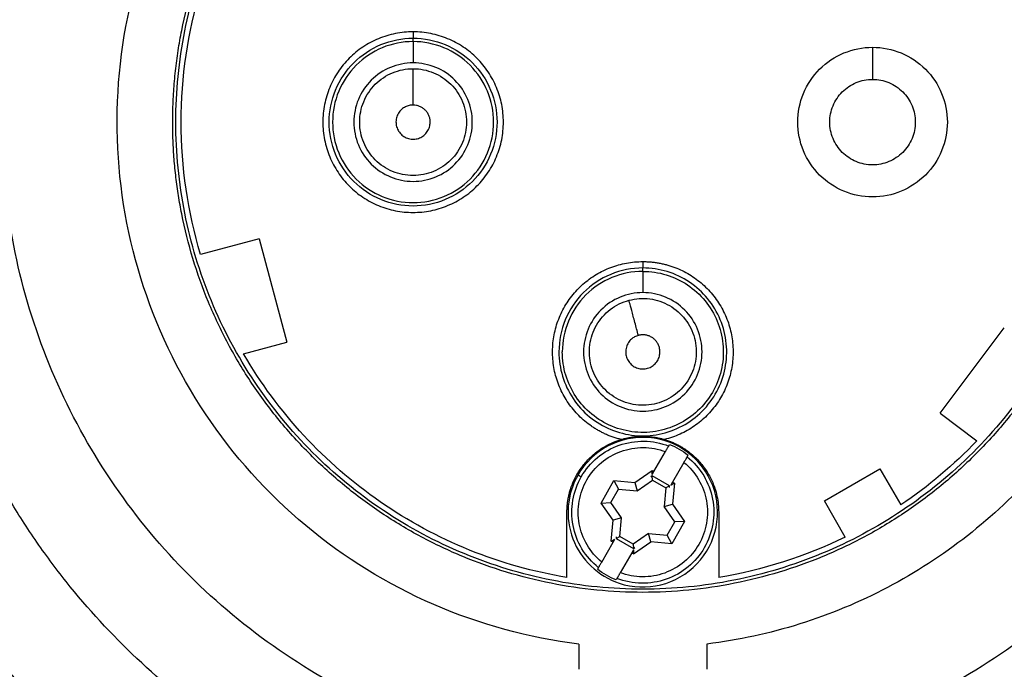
# Model space of a CAD drawing. Header units: inches. Extents: x 0 to 22, y 0 to 17.
# Tile 4 of 23: x 1.6 to 3.4, y 9.2 to 10.4. Entities that reach past the tile are written whole.
import ezdxf

# ---------------------------------------------------------------- set-up
doc = ezdxf.new("R2010")
doc.units = ezdxf.units.IN
doc.header["$LTSCALE"] = 2
doc.header["$MEASUREMENT"] = 0
doc.linetypes.add('SLD-Solid', pattern=[0])
doc.layers.add('DIMENSIONS', color=140, linetype='SLD-Solid', lineweight=25)
doc.styles.add('SLDTEXTSTYLE0', font='GOTHIC.TTF', dxfattribs={"width": 0.913})
doc.dimstyles.new('SLDDIMSTYLE0', dxfattribs={"dimtxt": 0.25, "dimasz": 0.3, "dimexe": 0, "dimexo": 0.0625, "dimgap": 0.0625, "dimtad": 0, "dimtih": 1, "dimtoh": 1, "dimrnd": 1e-09, "dimzin": 12, "dimdsep": 46, "dimtxsty": 'SLDTEXTSTYLE0', "dimsah": 1, "dimcen": 0, "dimadec": 0, "dimazin": 3, "dimtfac": 1, "dimtofl": 0, "dimtmove": 0, "dimatfit": 3, "dimfxl": 0, "dimfrac": 2, "dimtolj": 1, "dimtzin": 12, "dimarcsym": 0})

# ---------------------------------------------------------------- blocks, each defined once
blk = doc.blocks.new('_D')
at = {"layer": 'DIMENSIONS'}
for p, q in [((3.5401, 8.935), (4.0835, 8.0688)), ((4.0835, 8.0688), (4.5835, 8.0688)), ((4.772, 8.0688), (4.6958, 8.0688)), ((4.6958, 8.0688), (4.6958, 7.672)), ((5.4185, 8.0688), (5.4947, 8.0688)), ((5.4947, 8.0688), (5.4947, 7.672)), ((4.6958, 7.672), (4.772, 7.672)), ((5.4947, 7.672), (5.4185, 7.672))]:
    blk.add_line(p, q, dxfattribs=at)
blk.add_solid([(3.5401, 8.935), (3.6487, 8.6489), (3.7504, 8.7127)], dxfattribs=at)
at = {"layer": 'DIMENSIONS', "char_height": 0.25, "attachment_point": 1, "style": 'SLDTEXTSTYLE0'}
for s, insert in [('%%c', (4.5835, 8.4389)), ('3.09', (4.9605, 8.4389)), ('78.5', (4.772, 7.9913))]:
    blk.add_mtext(s, dxfattribs=dict(at, insert=insert))

msp = doc.modelspace()

# ---------------------------------------------------------------- linework, layer by layer
for p, q in [((2.2957, 10.3923), (2.2957, 10.3986)), ((2.0124, 10.0288), (1.9043, 9.9999)), ((2.0124, 10.0288), (2.0633, 9.8387)), ((2.7189, 9.9691), (2.7189, 9.9753)), ((3.2665, 9.7081), (3.3849, 9.8652)), ((1.9834, 9.8173), (2.0633, 9.8387)), ((3.2665, 9.7081), (3.3343, 9.657)), ((2.7395, 9.6004), (2.7606, 9.637)), ((2.7947, 9.6173), (2.7736, 9.5807)), ((2.7043, 9.5802), (2.7359, 9.6025)), ((2.7359, 9.6025), (2.7395, 9.6004)), ((2.7362, 9.5948), (2.7359, 9.6025)), ((2.7362, 9.5948), (2.7395, 9.6004)), ((3.0536, 9.5462), (3.1559, 9.6052)), ((3.1559, 9.6052), (3.1942, 9.5388)), ((2.5996, 9.5944), (2.6056, 9.5909)), ((2.6419, 9.5424), (2.6657, 9.5837)), ((2.6657, 9.5837), (2.7043, 9.5802)), ((2.6657, 9.5837), (2.674, 9.5678)), ((2.7043, 9.5802), (2.7084, 9.5648)), ((2.7084, 9.5648), (2.7367, 9.5847)), ((2.7364, 9.5924), (2.7338, 9.5905)), ((2.7367, 9.5847), (2.7364, 9.5924)), ((2.7681, 9.574), (2.7364, 9.5924)), ((2.7367, 9.5847), (2.7613, 9.5705)), ((2.7736, 9.5807), (2.7703, 9.5751)), ((2.7703, 9.5751), (2.7771, 9.5787)), ((2.7736, 9.5807), (2.7771, 9.5787)), ((2.7771, 9.5787), (2.7737, 9.5402)), ((2.6598, 9.5432), (2.674, 9.5678)), ((2.674, 9.5678), (2.7084, 9.5648)), ((2.7613, 9.5705), (2.7582, 9.536)), ((2.7681, 9.574), (2.7613, 9.5705)), ((2.7679, 9.5708), (2.7681, 9.574)), ((2.6419, 9.5424), (2.6598, 9.5432)), ((2.6642, 9.5108), (2.6419, 9.5424)), ((2.6796, 9.515), (2.6598, 9.5432)), ((3.092, 9.4798), (3.0536, 9.5462)), ((2.5792, 9.4052), (2.5792, 9.5255)), ((2.7582, 9.536), (2.7737, 9.5402)), ((2.7781, 9.5077), (2.7582, 9.536)), ((2.7737, 9.5402), (2.7959, 9.5085)), ((2.8587, 9.5255), (2.8587, 9.4052)), ((2.6607, 9.4723), (2.6642, 9.5108)), ((2.6796, 9.515), (2.6642, 9.5108)), ((2.6766, 9.4805), (2.6796, 9.515)), ((2.7639, 9.4831), (2.7781, 9.5077)), ((2.7959, 9.5085), (2.7721, 9.4673)), ((2.7959, 9.5085), (2.7781, 9.5077)), ((2.6432, 9.4336), (2.6643, 9.4702)), ((2.6607, 9.4723), (2.6675, 9.4758)), ((2.6643, 9.4702), (2.6607, 9.4723)), ((2.6643, 9.4702), (2.6675, 9.4758)), ((2.6697, 9.477), (2.6766, 9.4805)), ((2.67, 9.4801), (2.6697, 9.477)), ((2.6697, 9.477), (2.7015, 9.4586)), ((2.7012, 9.4663), (2.6766, 9.4805)), ((2.7295, 9.4862), (2.7012, 9.4663)), ((2.702, 9.4485), (2.7336, 9.4707)), ((2.7336, 9.4707), (2.7295, 9.4862)), ((2.7295, 9.4862), (2.7639, 9.4831)), ((2.7721, 9.4673), (2.7336, 9.4707)), ((2.7721, 9.4673), (2.7639, 9.4831)), ((2.7016, 9.4561), (2.6984, 9.4505)), ((2.7012, 9.4663), (2.7015, 9.4586)), ((2.7015, 9.4586), (2.7041, 9.4604)), ((2.7016, 9.4561), (2.702, 9.4485)), ((2.6984, 9.4505), (2.6773, 9.414)), ((2.702, 9.4485), (2.6984, 9.4505)), ((2.6008, 9.2827), (2.6008, 9.2361)), ((2.837, 9.2827), (2.837, 9.2361))]:
    msp.add_line(p, q)
for points, knots in [([(1.1737, 10.244), (1.1737, 10.3451), (1.1836, 10.4463), (1.2231, 10.6446), (1.2526, 10.7419), (1.33, 10.9288), (1.3779, 11.0184), (1.4903, 11.1866), (1.5547, 11.2651), (1.6978, 11.4082), (1.7763, 11.4726), (1.9445, 11.585), (2.0341, 11.6329), (2.221, 11.7103), (2.3183, 11.7398), (2.5167, 11.7793), (2.6178, 11.7893), (2.8201, 11.7893), (2.9212, 11.7793), (3.1196, 11.7398), (3.2168, 11.7103), (3.4037, 11.6329), (3.4934, 11.585), (3.6615, 11.4726), (3.7401, 11.4082), (3.8831, 11.2651), (3.9476, 11.1866), (4.06, 11.0184), (4.1079, 10.9288), (4.1853, 10.7419), (4.2148, 10.6446), (4.2543, 10.4463), (4.2642, 10.3451), (4.2642, 10.244)], [0, 0, 0, 0, 0.0625, 0.0625, 0.125, 0.125, 0.1875, 0.1875, 0.25, 0.25, 0.3125, 0.3125, 0.375, 0.375, 0.4375, 0.4375, 0.5, 0.5, 0.5625, 0.5625, 0.625, 0.625, 0.6875, 0.6875, 0.75, 0.75, 0.8125, 0.8125, 0.875, 0.875, 0.9375, 0.9375, 1, 1, 1, 1]), ([(2.4524, 9.0934), (2.3825, 9.1095), (2.3141, 9.1321), (2.1826, 9.1892), (2.1195, 9.2238), (2.0005, 9.3038), (1.9446, 9.3492), (1.8421, 9.4495), (1.7954, 9.5043), (1.7127, 9.6214), (1.6767, 9.6838), (1.6166, 9.814), (1.5924, 9.8818), (1.5569, 10.0208), (1.5455, 10.0919), (1.5357, 10.2349), (1.5373, 10.3069), (1.5536, 10.4494), (1.5683, 10.5199), (1.6101, 10.657), (1.6373, 10.7237), (1.7032, 10.851), (1.742, 10.9117), (1.83, 11.025), (1.8791, 11.0776), (1.9861, 11.173), (2.044, 11.2159), (2.1665, 11.2904), (2.2312, 11.3221), (2.3652, 11.3731), (2.4345, 11.3926), (2.5755, 11.4185), (2.6472, 11.4251), (2.7906, 11.4251), (2.8623, 11.4185), (3.0034, 11.3926), (3.0727, 11.3731), (3.2067, 11.3221), (3.2714, 11.2904), (3.3939, 11.2159), (3.4517, 11.173), (3.5587, 11.0776), (3.6079, 11.025), (3.6958, 10.9117), (3.7346, 10.851), (3.8006, 10.7237), (3.8278, 10.657), (3.8696, 10.5199), (3.8843, 10.4494), (3.9005, 10.3069), (3.9022, 10.2349), (3.8924, 10.0919), (3.881, 10.0208), (3.8454, 9.8818), (3.8213, 9.814), (3.7612, 9.6838), (3.7252, 9.6214), (3.6425, 9.5043), (3.5958, 9.4495), (3.4933, 9.3492), (3.4374, 9.3038), (3.3184, 9.2238), (3.2553, 9.1892), (3.1237, 9.1321), (3.0554, 9.1095), (2.9855, 9.0934)], [0, 0, 0, 0, 0.03125, 0.03125, 0.0625, 0.0625, 0.09375, 0.09375, 0.125, 0.125, 0.15625, 0.15625, 0.1875, 0.1875, 0.21875, 0.21875, 0.25, 0.25, 0.28125, 0.28125, 0.3125, 0.3125, 0.34375, 0.34375, 0.375, 0.375, 0.40625, 0.40625, 0.4375, 0.4375, 0.46875, 0.46875, 0.5, 0.5, 0.53125, 0.53125, 0.5625, 0.5625, 0.59375, 0.59375, 0.625, 0.625, 0.65625, 0.65625, 0.6875, 0.6875, 0.71875, 0.71875, 0.75, 0.75, 0.78125, 0.78125, 0.8125, 0.8125, 0.84375, 0.84375, 0.875, 0.875, 0.90625, 0.90625, 0.9375, 0.9375, 0.96875, 0.96875, 1, 1, 1, 1]), ([(2.6008, 9.2827), (2.5089, 9.294), (2.4186, 9.3186), (2.2487, 9.3923), (2.169, 9.4414), (2.0269, 9.5601), (1.9644, 9.6298), (1.8617, 9.7839), (1.8214, 9.8684), (1.7665, 10.0453), (1.7518, 10.1377), (1.7492, 10.3229), (1.7613, 10.4157), (1.8112, 10.5941), (1.849, 10.6797), (1.9474, 10.8366), (2.0078, 10.908), (2.1466, 11.0307), (2.2248, 11.0821), (2.3926, 11.1605), (2.4822, 11.1877), (2.6653, 11.2154), (2.7589, 11.2161), (2.9424, 11.1909), (3.0323, 11.1651), (3.2012, 11.089), (3.2801, 11.0387), (3.4206, 10.918), (3.4821, 10.8475), (3.5826, 10.6919), (3.6217, 10.6069), (3.6741, 10.4292), (3.6874, 10.3366), (3.6874, 10.244)], [0, 0, 0, 0, 0.0625, 0.0625, 0.125, 0.125, 0.1875, 0.1875, 0.25, 0.25, 0.3125, 0.3125, 0.375, 0.375, 0.4375, 0.4375, 0.5, 0.5, 0.5625, 0.5625, 0.625, 0.625, 0.6875, 0.6875, 0.75, 0.75, 0.8125, 0.8125, 0.875, 0.875, 0.9375, 0.9375, 1, 1, 1, 1]), ([(1.8528, 10.244), (1.8528, 10.2503), (1.8529, 10.2629), (1.8536, 10.2818), (1.8546, 10.3007), (1.856, 10.3195), (1.8579, 10.3383), (1.8601, 10.357), (1.8628, 10.3757), (1.8659, 10.3944), (1.8734, 10.4346), (1.8887, 10.4958), (1.9174, 10.576), (1.9538, 10.6529), (1.9976, 10.7259), (2.0483, 10.7944), (2.1055, 10.8574), (2.1686, 10.9146), (2.237, 10.9653), (2.31, 11.0091), (2.3869, 11.0455), (2.4671, 11.0742), (2.5497, 11.0948), (2.6339, 11.1074), (2.7189, 11.1115), (2.804, 11.1074), (2.8882, 11.0948), (2.9708, 11.0742), (3.0509, 11.0455), (3.1279, 11.0091), (3.2009, 10.9653), (3.2693, 10.9146), (3.3324, 10.8574), (3.3896, 10.7944), (3.4403, 10.726), (3.484, 10.653), (3.5204, 10.576), (3.5491, 10.4958), (3.5657, 10.4297), (3.5746, 10.3795), (3.5793, 10.3458), (3.5826, 10.312), (3.5847, 10.278), (3.5849, 10.2553), (3.5851, 10.244)], [0, 0, 0, 0, 0.006961, 0.013912, 0.020854, 0.027791, 0.034726, 0.041664, 0.048607, 0.055558, 0.062521, 0.093766, 0.125018, 0.156263, 0.187515, 0.21876, 0.250013, 0.281257, 0.31251, 0.343754, 0.375007, 0.406252, 0.437504, 0.468749, 0.500001, 0.531246, 0.562499, 0.593743, 0.624996, 0.65624, 0.687493, 0.718738, 0.74999, 0.781235, 0.812487, 0.843732, 0.874984, 0.906229, 0.937482, 0.950003, 0.962497, 0.974981, 0.987476, 1, 1, 1, 1]), ([(1.9043, 9.9999), (1.8806, 10.0789), (1.8685, 10.1615), (1.8685, 10.3265), (1.8806, 10.409), (1.9043, 10.4881)], [0, 0, 0, 0, 0.5, 0.5, 1, 1, 1, 1]), ([(2.2957, 10.4103), (2.3066, 10.4103), (2.3284, 10.4082), (2.3598, 10.3986), (2.3887, 10.3832), (2.4141, 10.3623), (2.435, 10.337), (2.4503, 10.308), (2.46, 10.2767), (2.4631, 10.244), (2.46, 10.2113), (2.4503, 10.1799), (2.435, 10.1509), (2.4141, 10.1256), (2.3888, 10.1047), (2.3598, 10.0894), (2.3284, 10.0797), (2.2957, 10.0766), (2.263, 10.0797), (2.2317, 10.0893), (2.2027, 10.1047), (2.1774, 10.1256), (2.1565, 10.1509), (2.1411, 10.1799), (2.1315, 10.2113), (2.1283, 10.244), (2.1315, 10.2767), (2.1411, 10.308), (2.1565, 10.337), (2.1773, 10.3623), (2.2027, 10.3832), (2.2316, 10.3986), (2.263, 10.4082), (2.2848, 10.4103), (2.2957, 10.4103)], [0, 0, 0, 0, 0.031245, 0.0625, 0.09374, 0.125001, 0.15624, 0.187501, 0.218741, 0.250001, 0.281241, 0.312502, 0.343741, 0.375002, 0.406242, 0.437502, 0.468742, 0.500003, 0.531243, 0.562503, 0.593743, 0.625004, 0.656243, 0.687504, 0.718744, 0.750004, 0.781244, 0.812505, 0.843744, 0.875005, 0.906245, 0.937506, 0.968753, 1, 1, 1, 1]), ([(2.2957, 10.3986), (2.2755, 10.3986), (2.2552, 10.3945), (2.2179, 10.379), (2.2007, 10.3676), (2.1721, 10.339), (2.1606, 10.3218), (2.1452, 10.2844), (2.1411, 10.2642), (2.1411, 10.2238), (2.1452, 10.2035), (2.1606, 10.1661), (2.1721, 10.149), (2.2007, 10.1204), (2.2179, 10.1089), (2.2552, 10.0934), (2.2755, 10.0894), (2.3159, 10.0894), (2.3362, 10.0934), (2.3736, 10.1089), (2.3907, 10.1204), (2.4193, 10.149), (2.4308, 10.1661), (2.4463, 10.2035), (2.4503, 10.2238), (2.4503, 10.2642), (2.4463, 10.2844), (2.4308, 10.3218), (2.4193, 10.339), (2.3907, 10.3676), (2.3736, 10.379), (2.3362, 10.3945), (2.3159, 10.3986), (2.2957, 10.3986)], [0, 0, 0, 0, 0.0625, 0.0625, 0.125, 0.125, 0.1875, 0.1875, 0.25, 0.25, 0.3125, 0.3125, 0.375, 0.375, 0.4375, 0.4375, 0.5, 0.5, 0.5625, 0.5625, 0.625, 0.625, 0.6875, 0.6875, 0.75, 0.75, 0.8125, 0.8125, 0.875, 0.875, 0.9375, 0.9375, 1, 1, 1, 1]), ([(2.2957, 10.4103), (2.2957, 10.4074), (2.2957, 10.4045), (2.2957, 10.4002), (2.2957, 10.3988), (2.2957, 10.3986)], [0, 0, 0, 0, 0.5, 0.5, 1, 1, 1, 1]), ([(2.2957, 10.3923), (2.3151, 10.3923), (2.3345, 10.3884), (2.3704, 10.3736), (2.3869, 10.3626), (2.4143, 10.3351), (2.4253, 10.3187), (2.4402, 10.2828), (2.444, 10.2634), (2.444, 10.2246), (2.4402, 10.2052), (2.4253, 10.1693), (2.4143, 10.1528), (2.3869, 10.1254), (2.3704, 10.1144), (2.3345, 10.0995), (2.3151, 10.0957), (2.2763, 10.0957), (2.2569, 10.0995), (2.221, 10.1144), (2.2046, 10.1254), (2.1771, 10.1528), (2.1661, 10.1693), (2.1512, 10.2052), (2.1474, 10.2246), (2.1474, 10.2634), (2.1512, 10.2828), (2.1661, 10.3187), (2.1771, 10.3351), (2.2046, 10.3626), (2.221, 10.3736), (2.2569, 10.3884), (2.2763, 10.3923), (2.2957, 10.3923)], [0, 0, 0, 0, 0.0625, 0.0625, 0.125, 0.125, 0.1875, 0.1875, 0.25, 0.25, 0.3125, 0.3125, 0.375, 0.375, 0.4375, 0.4375, 0.5, 0.5, 0.5625, 0.5625, 0.625, 0.625, 0.6875, 0.6875, 0.75, 0.75, 0.8125, 0.8125, 0.875, 0.875, 0.9375, 0.9375, 1, 1, 1, 1]), ([(2.2957, 10.3923), (2.2957, 10.3915), (2.2957, 10.3869), (2.2957, 10.3725), (2.2957, 10.3628), (2.2957, 10.3531)], [0, 0, 0, 0, 0.5, 0.5, 1, 1, 1, 1]), ([(3.1422, 10.1062), (3.1241, 10.1062), (3.1061, 10.1098), (3.0728, 10.1236), (3.0575, 10.1338), (3.032, 10.1593), (3.0218, 10.1746), (3.008, 10.2079), (3.0044, 10.2259), (3.0044, 10.262), (3.008, 10.2801), (3.0218, 10.3134), (3.032, 10.3287), (3.0575, 10.3542), (3.0728, 10.3644), (3.1061, 10.3782), (3.1241, 10.3818), (3.1422, 10.3818)], [0, 0, 0, 0, 0.125, 0.125, 0.25, 0.25, 0.375, 0.375, 0.5, 0.5, 0.625, 0.625, 0.75, 0.75, 0.875, 0.875, 1, 1, 1, 1]), ([(3.1422, 10.3818), (3.1602, 10.3818), (3.1782, 10.3782), (3.2116, 10.3644), (3.2268, 10.3542), (3.2524, 10.3287), (3.2626, 10.3134), (3.2764, 10.2801), (3.28, 10.262), (3.28, 10.2259), (3.2764, 10.2079), (3.2626, 10.1746), (3.2524, 10.1593), (3.2268, 10.1338), (3.2116, 10.1236), (3.1782, 10.1098), (3.1602, 10.1062), (3.1422, 10.1062)], [0, 0, 0, 0, 0.125, 0.125, 0.25, 0.25, 0.375, 0.375, 0.5, 0.5, 0.625, 0.625, 0.75, 0.75, 0.875, 0.875, 1, 1, 1, 1]), ([(3.1422, 10.3818), (3.1422, 10.3818), (3.1422, 10.3802), (3.1422, 10.3743), (3.1422, 10.3699), (3.1422, 10.359), (3.1422, 10.3525), (3.1422, 10.3382), (3.1422, 10.3305), (3.1422, 10.3227)], [0, 0, 0, 0, 0.25, 0.25, 0.5, 0.5, 0.75, 0.75, 1, 1, 1, 1]), ([(2.2957, 10.3531), (2.31, 10.3531), (2.3243, 10.3502), (2.3507, 10.3393), (2.3628, 10.3312), (2.383, 10.311), (2.391, 10.2989), (2.402, 10.2725), (2.4048, 10.2583), (2.4048, 10.2297), (2.402, 10.2154), (2.391, 10.189), (2.383, 10.1769), (2.3628, 10.1567), (2.3507, 10.1487), (2.3243, 10.1377), (2.31, 10.1349), (2.2814, 10.1349), (2.2672, 10.1377), (2.2408, 10.1487), (2.2287, 10.1567), (2.2085, 10.1769), (2.2004, 10.189), (2.1894, 10.2154), (2.1866, 10.2297), (2.1866, 10.2583), (2.1894, 10.2725), (2.2004, 10.2989), (2.2085, 10.311), (2.2287, 10.3312), (2.2408, 10.3393), (2.2672, 10.3502), (2.2814, 10.3531), (2.2957, 10.3531)], [0, 0, 0, 0, 0.0625, 0.0625, 0.125, 0.125, 0.1875, 0.1875, 0.25, 0.25, 0.3125, 0.3125, 0.375, 0.375, 0.4375, 0.4375, 0.5, 0.5, 0.5625, 0.5625, 0.625, 0.625, 0.6875, 0.6875, 0.75, 0.75, 0.8125, 0.8125, 0.875, 0.875, 0.9375, 0.9375, 1, 1, 1, 1]), ([(2.1973, 10.244), (2.1973, 10.2569), (2.1998, 10.2697), (2.2097, 10.2936), (2.217, 10.3045), (2.2352, 10.3227), (2.2461, 10.33), (2.2699, 10.3398), (2.2828, 10.3424), (2.2957, 10.3424)], [0, 0, 0, 0, 0.25, 0.25, 0.5, 0.5, 0.75, 0.75, 1, 1, 1, 1]), ([(2.2957, 10.3424), (2.3086, 10.3424), (2.3215, 10.3398), (2.3453, 10.33), (2.3562, 10.3227), (2.3744, 10.3045), (2.3817, 10.2936), (2.3916, 10.2697), (2.3941, 10.2569), (2.3941, 10.244)], [0, 0, 0, 0, 0.25, 0.25, 0.5, 0.5, 0.75, 0.75, 1, 1, 1, 1]), ([(2.2957, 10.2755), (2.2957, 10.2834), (2.2957, 10.2919), (2.2957, 10.3084), (2.2957, 10.3163), (2.2957, 10.3293), (2.2957, 10.3344), (2.2957, 10.341), (2.2957, 10.3424), (2.2957, 10.3424)], [0, 0, 0, 0, 0.25, 0.25, 0.5, 0.5, 0.75, 0.75, 1, 1, 1, 1]), ([(3.1422, 10.1652), (3.1319, 10.1652), (3.1216, 10.1673), (3.1025, 10.1752), (3.0938, 10.181), (3.0792, 10.1956), (3.0734, 10.2043), (3.0655, 10.2234), (3.0634, 10.2337), (3.0634, 10.2543), (3.0655, 10.2646), (3.0734, 10.2836), (3.0792, 10.2924), (3.0938, 10.307), (3.1025, 10.3128), (3.1216, 10.3207), (3.1319, 10.3227), (3.1422, 10.3227)], [0, 0, 0, 0, 0.125, 0.125, 0.25, 0.25, 0.375, 0.375, 0.5, 0.5, 0.625, 0.625, 0.75, 0.75, 0.875, 0.875, 1, 1, 1, 1]), ([(3.1422, 10.3227), (3.1525, 10.3227), (3.1628, 10.3207), (3.1818, 10.3128), (3.1906, 10.307), (3.2051, 10.2924), (3.211, 10.2836), (3.2189, 10.2646), (3.2209, 10.2543), (3.2209, 10.2337), (3.2189, 10.2234), (3.211, 10.2043), (3.2051, 10.1956), (3.1906, 10.181), (3.1818, 10.1752), (3.1628, 10.1673), (3.1525, 10.1652), (3.1422, 10.1652)], [0, 0, 0, 0, 0.125, 0.125, 0.25, 0.25, 0.375, 0.375, 0.5, 0.5, 0.625, 0.625, 0.75, 0.75, 0.875, 0.875, 1, 1, 1, 1]), ([(2.2957, 10.2755), (2.2945, 10.2754), (2.292, 10.2754), (2.2883, 10.2747), (2.2848, 10.2736), (2.2814, 10.2721), (2.2766, 10.2693), (2.271, 10.2643), (2.2662, 10.2562), (2.2638, 10.2471), (2.2644, 10.2378), (2.2675, 10.2289), (2.2731, 10.2214), (2.2806, 10.2158), (2.2895, 10.2127), (2.2988, 10.2121), (2.3079, 10.2145), (2.316, 10.2192), (2.3212, 10.2251), (2.3243, 10.2305), (2.3259, 10.2348), (2.327, 10.2393), (2.3271, 10.2424), (2.3272, 10.244)], [0, 0, 0, 0, 0.0253924, 0.0502619, 0.0749628, 0.0998567, 0.1252966, 0.1876797, 0.2502138, 0.3125969, 0.3751311, 0.4375142, 0.5000484, 0.5624314, 0.6249656, 0.6873487, 0.7498829, 0.8122659, 0.8748001, 0.9060262, 0.9373997, 0.9686631, 1, 1, 1, 1]), ([(2.3272, 10.244), (2.3272, 10.245), (2.3271, 10.2471), (2.3267, 10.2501), (2.3259, 10.2531), (2.3245, 10.257), (2.3221, 10.2616), (2.3181, 10.2664), (2.3133, 10.2704), (2.3078, 10.2732), (2.3019, 10.2751), (2.2978, 10.2754), (2.2957, 10.2755)], [0, 0, 0, 0, 0.062777, 0.125, 0.187279, 0.250222, 0.374962, 0.500146, 0.624886, 0.750071, 0.874925, 1, 1, 1, 1]), ([(4.2642, 10.244), (4.2642, 10.1428), (4.2543, 10.0417), (4.2148, 9.8433), (4.1853, 9.7461), (4.1079, 9.5592), (4.06, 9.4696), (3.9476, 9.3014), (3.8831, 9.2228), (3.7401, 9.0798), (3.6615, 9.0153), (3.4934, 8.9029), (3.4037, 8.855), (3.2168, 8.7776), (3.1196, 8.7481), (2.9212, 8.7087), (2.8201, 8.6987), (2.6178, 8.6987), (2.5167, 8.7087), (2.3183, 8.7481), (2.221, 8.7776), (2.0341, 8.855), (1.9445, 8.9029), (1.7763, 9.0153), (1.6978, 9.0798), (1.5547, 9.2228), (1.4903, 9.3014), (1.3779, 9.4696), (1.33, 9.5592), (1.2526, 9.7461), (1.2231, 9.8433), (1.1836, 10.0417), (1.1737, 10.1428), (1.1737, 10.244)], [0, 0, 0, 0, 0.0625, 0.0625, 0.125, 0.125, 0.1875, 0.1875, 0.25, 0.25, 0.3125, 0.3125, 0.375, 0.375, 0.4375, 0.4375, 0.5, 0.5, 0.5625, 0.5625, 0.625, 0.625, 0.6875, 0.6875, 0.75, 0.75, 0.8125, 0.8125, 0.875, 0.875, 0.9375, 0.9375, 1, 1, 1, 1]), ([(3.5851, 10.244), (3.585, 10.2377), (3.585, 10.2251), (3.5843, 10.2062), (3.5833, 10.1873), (3.5819, 10.1685), (3.58, 10.1497), (3.5777, 10.131), (3.5751, 10.1123), (3.572, 10.0936), (3.5644, 10.0534), (3.5491, 9.9921), (3.5204, 9.912), (3.4841, 9.835), (3.4403, 9.762), (3.3896, 9.6936), (3.3324, 9.6306), (3.2693, 9.5734), (3.2009, 9.5227), (3.1279, 9.4789), (3.0509, 9.4425), (2.9708, 9.4138), (2.8882, 9.3931), (2.804, 9.3806), (2.7189, 9.3765), (2.6339, 9.3806), (2.5497, 9.3931), (2.4671, 9.4138), (2.387, 9.4425), (2.31, 9.4789), (2.237, 9.5227), (2.1686, 9.5734), (2.1055, 9.6305), (2.0483, 9.6936), (1.9976, 9.762), (1.9538, 9.835), (1.9175, 9.912), (1.8887, 9.9921), (1.8722, 10.0582), (1.8632, 10.1085), (1.8586, 10.1422), (1.8552, 10.176), (1.8532, 10.2099), (1.8529, 10.2326), (1.8528, 10.244)], [0, 0, 0, 0, 0.006961, 0.013912, 0.020854, 0.027791, 0.034726, 0.041664, 0.048607, 0.055558, 0.062521, 0.093766, 0.125018, 0.156263, 0.187515, 0.21876, 0.250013, 0.281257, 0.31251, 0.343754, 0.375007, 0.406252, 0.437504, 0.468749, 0.500001, 0.531246, 0.562499, 0.593743, 0.624996, 0.65624, 0.687493, 0.718738, 0.74999, 0.781235, 0.812487, 0.843732, 0.874984, 0.906229, 0.937482, 0.950003, 0.962497, 0.974981, 0.987476, 1, 1, 1, 1]), ([(2.3941, 10.244), (2.3941, 10.2311), (2.3916, 10.2182), (2.3817, 10.1944), (2.3744, 10.1835), (2.3562, 10.1653), (2.3453, 10.158), (2.3215, 10.1481), (2.3086, 10.1456), (2.2828, 10.1456), (2.2699, 10.1481), (2.2461, 10.158), (2.2352, 10.1653), (2.217, 10.1835), (2.2097, 10.1944), (2.1998, 10.2182), (2.1973, 10.2311), (2.1973, 10.244)], [0, 0, 0, 0, 0.125, 0.125, 0.25, 0.25, 0.375, 0.375, 0.5, 0.5, 0.625, 0.625, 0.75, 0.75, 0.875, 0.875, 1, 1, 1, 1]), ([(3.6874, 10.244), (3.6874, 10.1855), (3.6821, 10.1271), (3.6611, 10.0121), (3.6453, 9.9555), (3.6039, 9.8462), (3.5782, 9.7934), (3.5178, 9.6933), (3.4831, 9.646), (3.4056, 9.5585), (3.3629, 9.5182), (3.2709, 9.446), (3.2217, 9.4141), (3.1182, 9.3597), (3.064, 9.3372), (2.9524, 9.3022), (2.8951, 9.2898), (2.837, 9.2827)], [0, 0, 0, 0, 0.125, 0.125, 0.25, 0.25, 0.375, 0.375, 0.5, 0.5, 0.625, 0.625, 0.75, 0.75, 0.875, 0.875, 1, 1, 1, 1]), ([(2.6788, 9.6593), (2.6763, 9.66), (2.6714, 9.6613), (2.6643, 9.6636), (2.6572, 9.6662), (2.6503, 9.6691), (2.6436, 9.6724), (2.6369, 9.676), (2.6305, 9.6798), (2.6179, 9.6881), (2.6004, 9.7027), (2.5812, 9.726), (2.5663, 9.7523), (2.5565, 9.781), (2.5519, 9.8109), (2.553, 9.8411), (2.5593, 9.8707), (2.5709, 9.8986), (2.5873, 9.924), (2.6081, 9.946), (2.6324, 9.964), (2.6552, 9.9749), (2.6743, 9.9812), (2.6889, 9.9846), (2.7038, 9.9867), (2.7139, 9.987), (2.7189, 9.9871)], [0, 0, 0, 0, 0.0157487, 0.0314021, 0.0469919, 0.0625507, 0.0781109, 0.0937051, 0.1093655, 0.1251241, 0.1875833, 0.2500879, 0.3125471, 0.3750517, 0.4375109, 0.5000156, 0.5624747, 0.6249794, 0.6874385, 0.7499432, 0.8124023, 0.874907, 0.9063016, 0.9374422, 0.9685885, 1, 1, 1, 1]), ([(2.7189, 9.9871), (2.7189, 9.9842), (2.7189, 9.9813), (2.7189, 9.977), (2.7189, 9.9756), (2.7189, 9.9753)], [0, 0, 0, 0, 0.5, 0.5, 1, 1, 1, 1]), ([(2.7189, 9.9871), (2.7215, 9.9871), (2.7265, 9.987), (2.734, 9.9865), (2.7415, 9.9856), (2.7489, 9.9844), (2.7562, 9.9829), (2.7635, 9.9811), (2.7708, 9.9789), (2.785, 9.9739), (2.8054, 9.964), (2.8297, 9.946), (2.8505, 9.924), (2.8669, 9.8986), (2.8786, 9.8707), (2.8849, 9.8411), (2.8859, 9.8109), (2.8814, 9.781), (2.8716, 9.7523), (2.8567, 9.726), (2.8375, 9.7027), (2.8181, 9.6865), (2.8011, 9.6758), (2.7876, 9.669), (2.7737, 9.6634), (2.764, 9.6607), (2.7591, 9.6593)], [0, 0, 0, 0, 0.015749, 0.031402, 0.046992, 0.062551, 0.078111, 0.093705, 0.109366, 0.125124, 0.187583, 0.250088, 0.312547, 0.375052, 0.437511, 0.500016, 0.562475, 0.624979, 0.687439, 0.749943, 0.812402, 0.874907, 0.906302, 0.937442, 0.968588, 1, 1, 1, 1]), ([(2.7189, 9.9753), (2.6987, 9.9753), (2.6785, 9.9713), (2.6411, 9.9558), (2.6239, 9.9444), (2.5953, 9.9157), (2.5839, 9.8986), (2.5684, 9.8612), (2.5644, 9.841), (2.5644, 9.8208)], [0, 0, 0, 0, 0.25, 0.25, 0.5, 0.5, 0.75, 0.75, 1, 1, 1, 1]), ([(2.5644, 9.8208), (2.5644, 9.8056), (2.5666, 9.7904), (2.5754, 9.7614), (2.582, 9.7475), (2.5988, 9.7223), (2.6091, 9.7109), (2.6326, 9.6916), (2.6458, 9.6838), (2.6738, 9.6721), (2.6887, 9.6684), (2.7189, 9.6654), (2.7342, 9.6662), (2.764, 9.6721), (2.7784, 9.6773), (2.8052, 9.6916), (2.8175, 9.7007), (2.839, 9.7222), (2.8481, 9.7345), (2.8624, 9.7613), (2.8676, 9.7757), (2.8735, 9.8055), (2.8742, 9.8208), (2.8713, 9.851), (2.8675, 9.8659), (2.8559, 9.8939), (2.848, 9.9071), (2.8288, 9.9305), (2.8174, 9.9408), (2.7922, 9.9577), (2.7783, 9.9643), (2.7493, 9.9731), (2.7341, 9.9753), (2.7189, 9.9753)], [0, 0, 0, 0, 0.0625, 0.0625, 0.125, 0.125, 0.1875, 0.1875, 0.25, 0.25, 0.3125, 0.3125, 0.375, 0.375, 0.4375, 0.4375, 0.5, 0.5, 0.5625, 0.5625, 0.625, 0.625, 0.6875, 0.6875, 0.75, 0.75, 0.8125, 0.8125, 0.875, 0.875, 0.9375, 0.9375, 1, 1, 1, 1]), ([(2.7189, 9.9691), (2.7335, 9.9691), (2.7481, 9.9669), (2.7759, 9.9585), (2.7892, 9.9522), (2.8134, 9.936), (2.8244, 9.9261), (2.8428, 9.9036), (2.8504, 9.891), (2.8615, 9.8641), (2.8651, 9.8498), (2.868, 9.8208), (2.8672, 9.8061), (2.8616, 9.7775), (2.8566, 9.7637), (2.8429, 9.738), (2.8341, 9.7262), (2.8135, 9.7056), (2.8017, 9.6968), (2.776, 9.6831), (2.7622, 9.6781), (2.7336, 9.6724), (2.7189, 9.6717), (2.6899, 9.6746), (2.6756, 9.6782), (2.6487, 9.6893), (2.6361, 9.6969), (2.6136, 9.7153), (2.6037, 9.7262), (2.5875, 9.7505), (2.5812, 9.7638), (2.5728, 9.7916), (2.5706, 9.8062), (2.5706, 9.8208)], [0, 0, 0, 0, 0.0625, 0.0625, 0.125, 0.125, 0.1875, 0.1875, 0.25, 0.25, 0.3125, 0.3125, 0.375, 0.375, 0.4375, 0.4375, 0.5, 0.5, 0.5625, 0.5625, 0.625, 0.625, 0.6875, 0.6875, 0.75, 0.75, 0.8125, 0.8125, 0.875, 0.875, 0.9375, 0.9375, 1, 1, 1, 1]), ([(2.7189, 9.9691), (2.6995, 9.9691), (2.6801, 9.9652), (2.6442, 9.9504), (2.6278, 9.9394), (2.6003, 9.9119), (2.5893, 9.8955), (2.5745, 9.8596), (2.5706, 9.8402), (2.5706, 9.8208)], [0, 0, 0, 0, 0.25, 0.25, 0.5, 0.5, 0.75, 0.75, 1, 1, 1, 1]), ([(2.7189, 9.9691), (2.7189, 9.9682), (2.7189, 9.9636), (2.7189, 9.9493), (2.7189, 9.9396), (2.7189, 9.9299)], [0, 0, 0, 0, 0.5, 0.5, 1, 1, 1, 1]), ([(2.7189, 9.9299), (2.7332, 9.9299), (2.7475, 9.927), (2.7739, 9.9161), (2.786, 9.908), (2.8062, 9.8878), (2.8143, 9.8757), (2.8252, 9.8493), (2.828, 9.835), (2.828, 9.8065), (2.8252, 9.7922), (2.8143, 9.7658), (2.8062, 9.7537), (2.786, 9.7335), (2.7739, 9.7254), (2.7475, 9.7145), (2.7332, 9.7117), (2.7047, 9.7117), (2.6904, 9.7145), (2.664, 9.7254), (2.6519, 9.7335), (2.6317, 9.7537), (2.6236, 9.7658), (2.6127, 9.7922), (2.6098, 9.8065), (2.6098, 9.835), (2.6127, 9.8493), (2.6236, 9.8757), (2.6317, 9.8878), (2.6519, 9.908), (2.664, 9.9161), (2.6904, 9.927), (2.7047, 9.9299), (2.7189, 9.9299)], [0, 0, 0, 0, 0.0625, 0.0625, 0.125, 0.125, 0.1875, 0.1875, 0.25, 0.25, 0.3125, 0.3125, 0.375, 0.375, 0.4375, 0.4375, 0.5, 0.5, 0.5625, 0.5625, 0.625, 0.625, 0.6875, 0.6875, 0.75, 0.75, 0.8125, 0.8125, 0.875, 0.875, 0.9375, 0.9375, 1, 1, 1, 1]), ([(2.6239, 9.7953), (2.6205, 9.8077), (2.6197, 9.8208), (2.623, 9.8464), (2.6273, 9.8588), (2.6401, 9.8811), (2.6488, 9.891), (2.6692, 9.9067), (2.681, 9.9125), (2.6935, 9.9158)], [0, 0, 0, 0, 0.25, 0.25, 0.5, 0.5, 0.75, 0.75, 1, 1, 1, 1]), ([(2.6935, 9.9158), (2.7059, 9.9192), (2.719, 9.92), (2.7446, 9.9167), (2.757, 9.9124), (2.7793, 9.8996), (2.7892, 9.8909), (2.8049, 9.8705), (2.8107, 9.8587), (2.814, 9.8462)], [0, 0, 0, 0, 0.25, 0.25, 0.5, 0.5, 0.75, 0.75, 1, 1, 1, 1]), ([(2.7108, 9.8512), (2.7087, 9.8588), (2.7065, 9.867), (2.7023, 9.8829), (2.7002, 9.8906), (2.6968, 9.9032), (2.6955, 9.9081), (2.6938, 9.9144), (2.6935, 9.9158), (2.6935, 9.9158)], [0, 0, 0, 0, 0.25, 0.25, 0.5, 0.5, 0.75, 0.75, 1, 1, 1, 1]), ([(3.827, 9.4585), (3.8224, 9.452), (3.813, 9.4389), (3.7985, 9.4197), (3.7838, 9.4007), (3.7687, 9.3819), (3.7532, 9.3635), (3.7375, 9.3453), (3.7214, 9.3274), (3.6886, 9.2921), (3.637, 9.2414), (3.5637, 9.1789), (3.4861, 9.1218), (3.3776, 9.0531), (3.2332, 8.9819), (3.0497, 8.9219), (2.8596, 8.8884), (2.6666, 8.8822), (2.4747, 8.9032), (2.2876, 8.9512), (2.1093, 9.0251), (1.9431, 9.1235), (1.7926, 9.2444), (1.6826, 9.3619), (1.6052, 9.4644), (1.5528, 9.5453), (1.5063, 9.6296), (1.4739, 9.6996), (1.4522, 9.7532), (1.4388, 9.7893), (1.4265, 9.8258), (1.4151, 9.8626), (1.4084, 9.8874), (1.405, 9.8998)], [0, 0, 0, 0, 0.007825, 0.015642, 0.023455, 0.031266, 0.039077, 0.04689, 0.054709, 0.062535, 0.093793, 0.125059, 0.156317, 0.187582, 0.250066, 0.312549, 0.375033, 0.437517, 0.500001, 0.562484, 0.624968, 0.687452, 0.749936, 0.81242, 0.843678, 0.874943, 0.906201, 0.937466, 0.949982, 0.962483, 0.97498, 0.987482, 1, 1, 1, 1]), ([(2.7108, 9.8512), (2.7096, 9.8508), (2.7072, 9.8501), (2.7038, 9.8485), (2.7007, 9.8466), (2.6978, 9.8442), (2.6939, 9.8403), (2.6898, 9.834), (2.6873, 9.8249), (2.6873, 9.8155), (2.6903, 9.8066), (2.6956, 9.7989), (2.703, 9.7931), (2.7117, 9.7896), (2.721, 9.7889), (2.7302, 9.7908), (2.7384, 9.7954), (2.745, 9.8021), (2.7485, 9.8091), (2.75, 9.8151), (2.7505, 9.8197), (2.7504, 9.8244), (2.7497, 9.8274), (2.7494, 9.8289)], [0, 0, 0, 0, 0.025392, 0.050262, 0.074963, 0.099857, 0.125297, 0.18768, 0.250214, 0.312597, 0.375131, 0.437514, 0.500048, 0.562431, 0.624966, 0.687349, 0.749883, 0.812266, 0.8748, 0.906026, 0.9374, 0.968663, 1, 1, 1, 1]), ([(2.7494, 9.8289), (2.7491, 9.8299), (2.7485, 9.8319), (2.7472, 9.8347), (2.7457, 9.8374), (2.7434, 9.8408), (2.7398, 9.8446), (2.7348, 9.8482), (2.7291, 9.8508), (2.7231, 9.8522), (2.7168, 9.8525), (2.7128, 9.8516), (2.7108, 9.8512)], [0, 0, 0, 0, 0.062777, 0.125, 0.187279, 0.250222, 0.374962, 0.500146, 0.624886, 0.750071, 0.874925, 1, 1, 1, 1]), ([(2.814, 9.8462), (2.8173, 9.8338), (2.8182, 9.8207), (2.8148, 9.7951), (2.8106, 9.7827), (2.7977, 9.7604), (2.7891, 9.7505), (2.7686, 9.7348), (2.7569, 9.729), (2.732, 9.7224), (2.7189, 9.7215), (2.6933, 9.7249), (2.6809, 9.7291), (2.6586, 9.742), (2.6487, 9.7506), (2.633, 9.7711), (2.6272, 9.7828), (2.6239, 9.7953)], [0, 0, 0, 0, 0.125, 0.125, 0.25, 0.25, 0.375, 0.375, 0.5, 0.5, 0.625, 0.625, 0.75, 0.75, 0.875, 0.875, 1, 1, 1, 1]), ([(2.5792, 9.4052), (2.5177, 9.4154), (2.4573, 9.4324), (2.3417, 9.4793), (2.2865, 9.5091), (2.1839, 9.5801), (2.1365, 9.6212), (2.0519, 9.7128), (2.0146, 9.7633), (1.9834, 9.8173)], [0, 0, 0, 0, 0.25, 0.25, 0.5, 0.5, 0.75, 0.75, 1, 1, 1, 1]), ([(2.5792, 9.5255), (2.5792, 9.528), (2.5793, 9.5329), (2.5799, 9.5404), (2.5809, 9.5477), (2.5823, 9.555), (2.584, 9.5623), (2.5876, 9.5742), (2.5944, 9.5903), (2.6063, 9.6092), (2.6211, 9.6261), (2.6365, 9.6388), (2.6512, 9.648), (2.6646, 9.6546), (2.674, 9.6578), (2.6788, 9.6593)], [0, 0, 0, 0, 0.041872, 0.083512, 0.125039, 0.166574, 0.208234, 0.25014, 0.375031, 0.500043, 0.624934, 0.749947, 0.833431, 0.916462, 1, 1, 1, 1]), ([(2.6755, 9.3947), (2.7001, 9.3865), (2.727, 9.3855), (2.7772, 9.398), (2.8005, 9.4115), (2.8364, 9.4489), (2.8488, 9.4727), (2.8591, 9.5234), (2.8569, 9.5503), (2.8385, 9.5987), (2.8223, 9.6202), (2.7809, 9.6512), (2.7558, 9.6608), (2.7042, 9.6649), (2.6778, 9.6595), (2.632, 9.6354), (2.6125, 9.6168), (2.5996, 9.5944)], [0, 0, 0, 0, 0.125, 0.125, 0.25, 0.25, 0.375, 0.375, 0.5, 0.5, 0.625, 0.625, 0.75, 0.75, 0.875, 0.875, 1, 1, 1, 1]), ([(2.6056, 9.5909), (2.6134, 9.6043), (2.6235, 9.6163), (2.6474, 9.6361), (2.661, 9.6438), (2.6902, 9.654), (2.7058, 9.6565), (2.7367, 9.656), (2.7521, 9.653), (2.7666, 9.6473)], [0, 0, 0, 0, 0.25, 0.25, 0.5, 0.5, 0.75, 0.75, 1, 1, 1, 1]), ([(2.6788, 9.6593), (2.6797, 9.6596), (2.6817, 9.6602), (2.6849, 9.661), (2.6887, 9.662), (2.6935, 9.6629), (2.6994, 9.6639), (2.7047, 9.6646), (2.7098, 9.665), (2.7139, 9.6652), (2.7204, 9.6653), (2.727, 9.6651), (2.7338, 9.6645), (2.7399, 9.6637), (2.7465, 9.6626), (2.7531, 9.6611), (2.7572, 9.6599), (2.7591, 9.6593)], [0, 0, 0, 0, 0.036676, 0.075968, 0.117988, 0.179958, 0.254831, 0.343602, 0.379319, 0.443143, 0.49676, 0.615161, 0.680378, 0.750356, 0.845712, 0.928743, 1, 1, 1, 1]), ([(2.7591, 9.6593), (2.7615, 9.6586), (2.7662, 9.6571), (2.7732, 9.6544), (2.7799, 9.6513), (2.7865, 9.6479), (2.793, 9.6441), (2.8033, 9.6373), (2.8168, 9.6261), (2.8315, 9.6093), (2.8435, 9.5903), (2.8512, 9.5719), (2.8558, 9.5551), (2.8583, 9.5404), (2.8585, 9.5305), (2.8587, 9.5255)], [0, 0, 0, 0, 0.041872, 0.083512, 0.125039, 0.166574, 0.208234, 0.25014, 0.375031, 0.500043, 0.624934, 0.749947, 0.833431, 0.916462, 1, 1, 1, 1]), ([(2.6432, 9.4336), (2.6324, 9.4425), (2.6233, 9.4533), (2.6092, 9.4773), (2.6043, 9.4906), (2.5993, 9.518), (2.5993, 9.5322), (2.604, 9.5596), (2.6089, 9.5729), (2.6228, 9.5971), (2.6319, 9.6079), (2.6533, 9.6258), (2.6656, 9.6328), (2.6918, 9.6422), (2.7058, 9.6446), (2.7336, 9.6444), (2.7475, 9.6419), (2.7606, 9.637)], [0, 0, 0, 0, 0.125, 0.125, 0.25, 0.25, 0.375, 0.375, 0.5, 0.5, 0.625, 0.625, 0.75, 0.75, 0.875, 0.875, 1, 1, 1, 1]), ([(2.7606, 9.637), (2.761, 9.6377), (2.7617, 9.6389), (2.7627, 9.6408), (2.7637, 9.6424), (2.7645, 9.6438), (2.7652, 9.645), (2.7658, 9.646), (2.7662, 9.6467), (2.7664, 9.6471), (2.7665, 9.6473), (2.7666, 9.6473)], [0, 0, 0, 0, 0.1277179, 0.2512603, 0.3706265, 0.4858219, 0.5968594, 0.7037606, 0.8065561, 0.9052862, 1, 1, 1, 1]), ([(2.8006, 9.6276), (2.8127, 9.618), (2.8231, 9.6061), (2.839, 9.5796), (2.8446, 9.5649), (2.8504, 9.5345), (2.8505, 9.5188), (2.8453, 9.4883), (2.84, 9.4735), (2.8245, 9.4467), (2.8143, 9.4347), (2.7905, 9.4149), (2.7768, 9.4072), (2.7476, 9.3969), (2.7321, 9.3944), (2.7012, 9.395), (2.6857, 9.398), (2.6713, 9.4036)], [0, 0, 0, 0, 0.125, 0.125, 0.25, 0.25, 0.375, 0.375, 0.5, 0.5, 0.625, 0.625, 0.75, 0.75, 0.875, 0.875, 1, 1, 1, 1]), ([(2.7947, 9.6173), (2.8054, 9.6085), (2.8146, 9.5977), (2.8287, 9.5736), (2.8336, 9.5604), (2.8386, 9.5329), (2.8386, 9.5188), (2.8338, 9.4913), (2.829, 9.478), (2.8151, 9.4539), (2.806, 9.4431), (2.7846, 9.4252), (2.7723, 9.4182), (2.7461, 9.4087), (2.7321, 9.4063), (2.7042, 9.4065), (2.6903, 9.4091), (2.6773, 9.414)], [0, 0, 0, 0, 0.125, 0.125, 0.25, 0.25, 0.375, 0.375, 0.5, 0.5, 0.625, 0.625, 0.75, 0.75, 0.875, 0.875, 1, 1, 1, 1]), ([(2.8006, 9.6276), (2.8006, 9.6275), (2.8005, 9.6274), (2.8001, 9.6266), (2.7994, 9.6255), (2.7986, 9.624), (2.7974, 9.622), (2.7961, 9.6198), (2.7952, 9.6182), (2.7947, 9.6173)], [0, 0, 0, 0, 0.122533, 0.251724, 0.387667, 0.530433, 0.680066, 0.836587, 1, 1, 1, 1]), ([(2.5996, 9.5944), (2.5894, 9.5767), (2.5832, 9.5568), (2.58, 9.5162), (2.5829, 9.4955), (2.5974, 9.4575), (2.6089, 9.4401), (2.6383, 9.4119), (2.6562, 9.4011), (2.6755, 9.3947)], [0, 0, 0, 0, 0.25, 0.25, 0.5, 0.5, 0.75, 0.75, 1, 1, 1, 1]), ([(2.6372, 9.4233), (2.6251, 9.433), (2.6148, 9.4448), (2.5988, 9.4714), (2.5932, 9.486), (2.5875, 9.5165), (2.5874, 9.5322), (2.5926, 9.5627), (2.5979, 9.5775), (2.6056, 9.5909)], [0, 0, 0, 0, 0.25, 0.25, 0.5, 0.5, 0.75, 0.75, 1, 1, 1, 1]), ([(2.6372, 9.4233), (2.6373, 9.4234), (2.6374, 9.4236), (2.6378, 9.4243), (2.6384, 9.4255), (2.6393, 9.427), (2.6404, 9.4289), (2.6418, 9.4312), (2.6427, 9.4328), (2.6432, 9.4336)], [0, 0, 0, 0, 0.122533, 0.251724, 0.387667, 0.530433, 0.680066, 0.836587, 1, 1, 1, 1]), ([(2.6773, 9.414), (2.6769, 9.4133), (2.6762, 9.412), (2.6751, 9.4102), (2.6742, 9.4085), (2.6734, 9.4071), (2.6727, 9.4059), (2.6721, 9.405), (2.6717, 9.4043), (2.6714, 9.4038), (2.6714, 9.4037), (2.6713, 9.4036)], [0, 0, 0, 0, 0.127718, 0.25126, 0.370627, 0.485822, 0.596859, 0.703761, 0.806556, 0.905286, 1, 1, 1, 1])]:
    msp.add_open_spline(points, degree=3, knots=knots)
for points in [[(3.5793, 10.244), (3.5793, 10.3003), (3.5682, 10.4129), (3.5189, 10.5754), (3.4389, 10.7251), (3.3312, 10.8563), (3.2, 10.964), (3.0503, 11.044), (2.8879, 11.0933), (2.7189, 11.1099), (2.55, 11.0933), (2.3876, 11.044), (2.2379, 10.964), (2.1066, 10.8563), (1.999, 10.7251), (1.9189, 10.5754), (1.8697, 10.4129), (1.853, 10.244), (1.8697, 10.0751), (1.9189, 9.9126), (1.999, 9.7629), (2.1066, 9.6317), (2.2379, 9.524), (2.3876, 9.444), (2.55, 9.3947), (2.7189, 9.3781), (2.8879, 9.3947), (3.0503, 9.444), (3.2, 9.524), (3.3312, 9.6317), (3.4389, 9.7629), (3.5189, 9.9126), (3.5682, 10.0751), (3.5793, 10.1877), (3.5793, 10.244)], [(3.3343, 9.657), (3.292, 9.6127), (3.245, 9.573), (3.1942, 9.5388)], [(2.7666, 9.6473), (2.7671, 9.6483), (2.7677, 9.6493), (2.7683, 9.6503)], [(2.7683, 9.6503), (2.7805, 9.6454), (2.792, 9.6388), (2.8023, 9.6306)], [(2.8023, 9.6306), (2.8018, 9.6296), (2.8012, 9.6286), (2.8006, 9.6276)], [(3.092, 9.4798), (3.0183, 9.4438), (2.9395, 9.4186), (2.8587, 9.4052)], [(2.6355, 9.4204), (2.6361, 9.4214), (2.6367, 9.4223), (2.6372, 9.4233)], [(2.6696, 9.4007), (2.6574, 9.4055), (2.6458, 9.4122), (2.6355, 9.4204)], [(2.6713, 9.4036), (2.6708, 9.4027), (2.6702, 9.4017), (2.6696, 9.4007)]]:
    msp.add_open_spline(points, degree=3)

# ---------------------------------------------------------------- dimensions: what is measured, and where the dimension line sits
at = {"layer": 'DIMENSIONS'}
dim = msp.add_diameter_dim_2p(p1=(1.8978, 11.553), p2=(3.5401, 8.935), dimstyle='SLDDIMSTYLE0', dxfattribs=at)
dim.commit()
dim.dimension.update_dxf_attribs({"geometry": '_D', "text_midpoint": (5.0952, 8.0688), "dimtype": 163})

doc.saveas('drawing.dxf')
